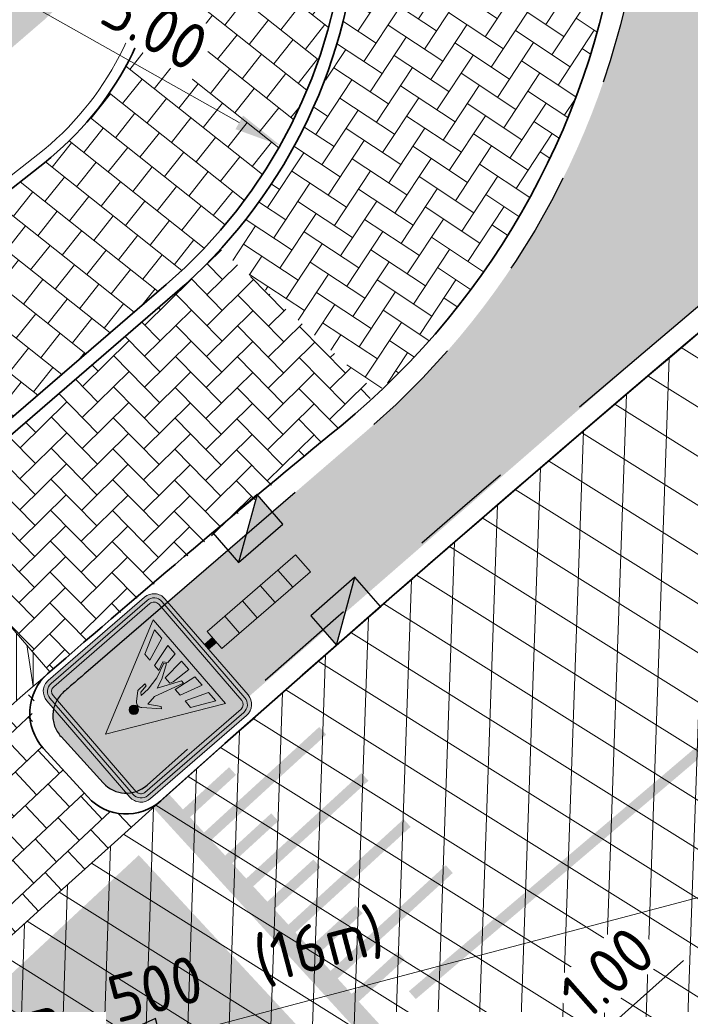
# Model space of a CAD drawing. Header units: metres. Extents: x 195696 to 514079, y 327475 to 328989.
# Tile 19 of 256: x 195875 to 195882, y 327591 to 327600. Entities that reach past the tile are written whole.
import ezdxf
from ezdxf.enums import TextEntityAlignment as Align

# ---------------------------------------------------------------- set-up
doc = ezdxf.new("R2010")
doc.units = ezdxf.units.M
for name, pattern in [('11strp', [2, 1, -1]), ('CENTER2', [1.125, 0.75, -0.125, 0.125, -0.125]), ('VH-RIJWIELPADBAND', [20, 8, -2, 2, -2, 0, -2, 2, -2]), ('VH-TROTTOIRBAND_180-200', [20, 10, -2, 2, -2, 2, -2])]:
    doc.linetypes.add(name, pattern=pattern)
for name, color, linetype, lineweight in [('B-WE-RI-GWA-G', 30, 'Continuous', 18), ('B-WE-RI-GWA_MATERIAAL-DIAMETER-BOB-STROOMRICHTING-S', 252, 'Continuous', 25), ('mk-nw-11streep 0.10', 7, '11strp', 35), ('N-WE-GR-GRAS-A-250', 62, 'Continuous', 18), ('N-WE-KG-WERKGRENS-200-G', 14, 'CENTER2', 35), ('N-WE-RI-HWA_KOLK_TROTTOIRKOLK-S-250', 150, 'Continuous', 25), ('N-WE-VH-GESLOTENVERHARDING-A-200', 252, 'Continuous', 18), ('N-WE-VH-HERSTRATEN-A-250', 252, 'Continuous', 18), ('N-WE-VH-KANTOPSLUITING_OPSLUITBAND_100X200-G', 5, 'Continuous', 13), ('N-WE-VH-KANTOPSLUITING_RIJWIELPADBAND_40 120_250-G', 1, 'VH-RIJWIELPADBAND', 35), ('N-WE-VH-KANTOPSLUITING_TROTTOIRBAND_180 200_250-G', 6, 'VH-TROTTOIRBAND_180-200', 25), ('N-WE-VH-KANTOPSLUITING_VOORKANTBAND-G', 2, 'Continuous', 35), ('N-WE-VH-KANTVERHARDING-G', 5, 'Continuous', 35), ('N-WE-VH-OPENVERHARDING_BETONSTRAATSTEEN_ROOD-A', 13, 'Continuous', 18), ('N-WE-VH-TEGEL-A', 252, 'Continuous', 18), ('N-WE-VW-MARKERING_LANGS_STREEP_DOORGETROKKEN_010-G', 7, 'Continuous', 13), ('N-WE-VW-MARKERING_LANGS_STREEP_DOORGETROKKEN_020-G', 7, 'Continuous', 18), ('N-WE-VW-VERKEERSTEKEN_BORD_B-S-200', 7, 'Continuous', 25), ('N-WE-VW-VERKEERSTEKEN_BORD_L-S', 7, 'Continuous', 25), ('X-XX-AL-M', 6, 'Continuous', 18)]:
    doc.layers.add(name, color=color, linetype=linetype, lineweight=lineweight)
doc.layers.add('N-WE-VH-GESLOTENVERHARDING_ASFALT_ROOD-A', color=7, linetype='Continuous', lineweight=18, true_color=0xf2beba)
doc.styles.add('NLCS-ISO', font='NLCS-ISO.ttf')
doc.styles.add('NLCS-ISO-M250-T18', font='NLCS-ISO.ttf', dxfattribs={"height": 0.45})
doc.dimstyles.new('NLCS-M250-T18-PIJL_L2_H2', dxfattribs={"dimscale": 0.25, "dimtxt": 2.5, "dimasz": 1.8, "dimexe": 2, "dimexo": 2, "dimgap": 0.7, "dimtad": 1, "dimzin": 0, "dimdsep": 46, "dimtxsty": 'NLCS-ISO-M250-T18', "dimcen": 0, "dimdle": 2, "dimclrd": 256, "dimclre": 256, "dimclrt": 7, "dimazin": 0, "dimtfac": 1, "dimtdec": 3, "dimtofl": 0, "dimtmove": 0, "dimatfit": 3, "dimfxl": 2, "dimfxlon": 1, "dimtfillclr": 256, "dimtolj": 1, "dimtzin": 0, "dimlwd": -1, "dimlwe": -1, "dimarcsym": 0})

# ---------------------------------------------------------------- blocks, each defined once
blk = doc.blocks.new('*D164')
at = {"layer": 'defpoints', "color": 0, "transparency": 16777216}
for p in [(195880.0114063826, 327589.8811768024), (195880.0256659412, 327589.8650724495), (195879.2627831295, 327589.2183102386)]:
    blk.add_point(p, dxfattribs=at)
at = {"layer": 'X-XX-AL-M', "transparency": 16777216}
for p, q in [((195880.3625752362, 327590.1633879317), (195881.6353436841, 327591.2903575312)), ((195880.0256659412, 327589.8650724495), (195880.3571275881, 327589.4907287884)), ((195879.277042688, 327589.2022058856), (195879.608504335, 327588.8278622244)), ((195878.940133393, 327588.9038904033), (195878.603224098, 327588.6055749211))]:
    blk.add_line(p, q, dxfattribs=at)
for points in [[(195880.3128559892, 327590.2195394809), (195880.4122944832, 327590.1072363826), (195880.0256659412, 327589.8650724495)], [(195878.890414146, 327588.9600419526), (195878.9898526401, 327588.8477388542), (195879.277042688, 327589.2022058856)]]:
    blk.add_solid(points, dxfattribs=at)
at = {"layer": 'X-XX-AL-M', "color": 7, "transparency": 16777216, "insert": (195880.9022447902, 327591.1755054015), "char_height": 0.45, "attachment_point": 5, "rotation": 41.523202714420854, "style": 'NLCS-ISO-M250-T18', "bg_fill": 3, "box_fill_scale": 1.1, "bg_fill_color": 256, "bg_fill_true_color": 13158600, "bg_fill_transparency": 0}
blk.add_mtext('\\A1;1.00', dxfattribs=at)
blk = doc.blocks.new('*U175')
at = {"ltscale": 0.1}
blk.add_hatch(color=256, dxfattribs=at).paths.add_polyline_path([(-2.500000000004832, 0), (2.500000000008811, -0.8333333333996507), (2.500000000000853, 0.8333333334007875)])
at = {"ltscale": 0.1, "flags": 128}
blk.add_lwpolyline([(-2.500000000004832, 0), (2.500000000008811, -0.8333333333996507), (2.500000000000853, 0.8333333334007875)], close=True, dxfattribs=at)
at = {"ltscale": 0.1, "style": 'NLCS-ISO'}
for tag, p in [('MAT', (-1, 0.5000000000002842)), ('BOBL', (-30.6068646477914, -3.239999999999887))]:
    blk.add_attdef(tag, text='', height=1.8, dxfattribs=at).set_placement(p, align=Align.BOTTOM_RIGHT)
for tag, p in [('DIA', (1, 0.5000000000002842)), ('BOBR', (35.38012242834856, -3.24))]:
    blk.add_attdef(tag, text='', height=1.8, dxfattribs=at).set_placement(p, align=Align.BOTTOM_LEFT)
blk.add_attdef('JVA', text='', height=1.8, dxfattribs=at).set_placement((0, -0.9999999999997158), align=Align.TOP_CENTER)
blk = doc.blocks.new('N-SVW-VERKEERSTEKEN_BORD_L02-SO')
at = {"true_color": 0x007dc8}
h = blk.add_hatch(color=152, dxfattribs=at)
h.dxf.hatch_style = 1
h.paths.add_polyline_path([(3.050000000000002, 3.750000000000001), (-3.050000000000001, 3.75, 0.4142135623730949), (-3.750000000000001, 3.05), (-3.75, -4.440892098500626e-16), (-3.55, -4.440892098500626e-16), (-3.550000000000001, 3.05, -0.4142135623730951), (-3.050000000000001, 3.55), (3.05, 3.550000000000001, -0.414213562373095), (3.55, 3.050000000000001), (3.550000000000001, -4.440892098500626e-16), (3.749999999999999, 4.440892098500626e-16), (3.750000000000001, 3.050000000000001, 0.4142135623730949)])
at = {"true_color": 0xffffff}
h = blk.add_hatch(color=7, dxfattribs=at)
h.dxf.hatch_style = 1
h.paths.add_polyline_path([(3.05, 3.550000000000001), (-3.050000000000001, 3.55, 0.4142135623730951), (-3.550000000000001, 3.05), (-3.550000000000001, 0), (-3.35, 0), (-3.350000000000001, 3.05, -0.4142135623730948), (-3.050000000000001, 3.35), (3.05, 3.350000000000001, -0.4142135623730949), (3.35, 3.050000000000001), (3.350000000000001, 0), (3.55, 4.440892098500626e-16), (3.55, 3.050000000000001, 0.414213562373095)])
at = {"true_color": 0x007dc8}
h = blk.add_hatch(color=152, dxfattribs=at)
h.dxf.hatch_style = 1
h.paths.add_polyline_path([(-4.440892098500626e-16, 2.659719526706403), (-4.440892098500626e-16, 3.35), (-3.050000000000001, 3.35, 0.4142135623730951), (-3.350000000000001, 3.05), (-3.35, -3.05, 0.4142135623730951), (-3.05, -3.35), (-4.440892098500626e-16, -3.35), (-4.440892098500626e-16, -2.659719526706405), (-2.659719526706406, -2.659719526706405)])
h = blk.add_hatch(color=152, dxfattribs=at)
h.dxf.hatch_style = 1
h.paths.add_polyline_path([(3.349999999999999, 3.050000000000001, 0.4142135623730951), (3.049999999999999, 3.350000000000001), (-4.440892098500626e-16, 3.350000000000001), (-4.440892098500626e-16, 2.659719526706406), (2.659719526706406, -2.659719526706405), (-4.440892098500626e-16, -2.659719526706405), (-4.440892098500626e-16, -3.35), (3.050000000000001, -3.349999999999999, 0.4142135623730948), (3.350000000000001, -3.049999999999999)])
at = {"true_color": 0xffffff}
h = blk.add_hatch(color=7, dxfattribs=at)
h.dxf.hatch_style = 1
h.paths.add_polyline_path([(-9.992007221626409e-17, 2.659719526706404), (-2.659719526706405, -2.659719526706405), (2.659719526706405, -2.659719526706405)])
h.paths.add_polyline_path([(-0.7485223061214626, -0.2341667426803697), (-0.8333888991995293, -0.166290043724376), (-0.1782143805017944, 0.505860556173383, -0.4166086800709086), (0.2121802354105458, 0.5092585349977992), (0.5652108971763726, 0.1154659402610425), (0.5923671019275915, -0.3394212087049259), (0.4803443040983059, -0.3394212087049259), (0.409069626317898, 0.06115353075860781), (0.2902508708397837, 0.1562140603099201), (0.2902508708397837, -0.3054690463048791), (0.4328278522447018, -0.9674118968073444), (0.7485359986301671, -1.680296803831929), (0.6432815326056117, -1.77535733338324), (0.2257445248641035, -1.120182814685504), (0.05601133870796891, -0.6652956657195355), (-0.4497902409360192, -1.775357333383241), (-0.5923672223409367, -1.775357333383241), (-0.1612382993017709, -0.3020710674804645), (-0.2393227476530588, 0.1697921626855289)], flags=16)
h.paths.add_polyline_path([(-0.5652110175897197, -1.276351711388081), (-0.7230512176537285, -2.389719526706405), (-1.2594207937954, -2.389719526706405), (-0.9352315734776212, -1.276351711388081)], flags=16)
h.paths.add_polyline_path([(-1.295058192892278, -1.276351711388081), (-1.714294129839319, -2.389719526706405), (-2.25064989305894, -2.389719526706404), (-1.699030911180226, -1.276351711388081)], flags=16)
h.paths.add_polyline_path([(-0.1578403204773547, -1.276351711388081), (0.1816260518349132, -1.276351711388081), (0.2681778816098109, -2.389719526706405), (-0.2681778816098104, -2.389719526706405), (-0.222346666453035, -1.432492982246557)], flags=16)
h.paths.add_polyline_path([(-0.2274298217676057, 0.8606040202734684, -1), (0.2172633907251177, 0.8606040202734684, -1)], flags=16)
h.paths.add_polyline_path([(0.6399111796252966, -1.276351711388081), (0.948823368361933, -1.276351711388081), (1.259420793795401, -2.389719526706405), (0.7230650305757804, -2.389719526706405), (0.6432815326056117, -1.856825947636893), (0.8198106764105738, -1.690490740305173)], flags=16)
h.paths.add_polyline_path([(1.288289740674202, -1.276351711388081), (1.675272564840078, -1.276351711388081), (2.250663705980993, -2.389719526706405), (1.717705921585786, -2.389719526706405)], flags=16)
at = {"true_color": 0x191919}
h = blk.add_hatch(color=250, dxfattribs=at)
h.dxf.hatch_style = 1
h.paths.add_polyline_path([(-0.2274298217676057, 0.8606040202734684, 1), (0.2172633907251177, 0.8606040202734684, 1)])
h = blk.add_hatch(color=250, dxfattribs=at)
h.dxf.hatch_style = 1
h.paths.add_polyline_path([(0.2902508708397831, 0.1562140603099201), (0.4090696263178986, 0.06115353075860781), (0.4803443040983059, -0.3394212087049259), (0.5923671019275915, -0.3394212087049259), (0.5652108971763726, 0.1154659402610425), (0.2121802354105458, 0.5092585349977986, 0.4166086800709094), (-0.1782143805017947, 0.505860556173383), (-0.8333888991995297, -0.1662900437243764), (-0.7485223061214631, -0.2341667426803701), (-0.2393227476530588, 0.1697921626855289), (-0.1612382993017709, -0.3020710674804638), (-0.5923672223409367, -1.775357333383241), (-0.4497902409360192, -1.775357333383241), (0.05601133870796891, -0.6652956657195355), (0.2257445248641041, -1.120182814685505), (0.6432815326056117, -1.775357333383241), (0.7485359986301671, -1.680296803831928), (0.4328278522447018, -0.9674118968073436), (0.2902508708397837, -0.3054690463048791)])
at = {"true_color": 0x007dc8}
h = blk.add_hatch(color=152, dxfattribs=at)
h.dxf.hatch_style = 1
h.paths.add_polyline_path([(-3.55, -4.440892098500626e-16), (-3.75, 0), (-3.75, -3.050000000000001, 0.414213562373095), (-3.05, -3.75), (3.050000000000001, -3.750000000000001, 0.4142135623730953), (3.750000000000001, -3.050000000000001), (3.75, 0), (3.550000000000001, 4.440892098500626e-16), (3.550000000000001, -3.05, -0.4142135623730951), (3.050000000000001, -3.55), (-3.05, -3.55, -0.4142135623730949), (-3.55, -3.050000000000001)])
at = {"true_color": 0xffffff}
h = blk.add_hatch(color=7, dxfattribs=at)
h.dxf.hatch_style = 1
h.paths.add_polyline_path([(-3.35, 0), (-3.550000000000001, -4.440892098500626e-16), (-3.55, -3.050000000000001, 0.4142135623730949), (-3.05, -3.55), (3.050000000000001, -3.55, 0.4142135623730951), (3.550000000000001, -3.05), (3.550000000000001, 0), (3.350000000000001, -4.440892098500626e-16), (3.350000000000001, -3.049999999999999, -0.4142135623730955), (3.050000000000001, -3.35), (-3.05, -3.35, -0.4142135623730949), (-3.35, -3.05)])
at = {"true_color": 0x191919}
h = blk.add_hatch(color=250, dxfattribs=at)
h.dxf.hatch_style = 1
h.paths.add_polyline_path([(-1.295058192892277, -1.276351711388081), (-1.699030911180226, -1.276351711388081), (-2.25064989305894, -2.389719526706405), (-1.714294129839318, -2.389719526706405)])
h = blk.add_hatch(color=250, dxfattribs=at)
h.dxf.hatch_style = 1
h.paths.add_polyline_path([(-0.5652110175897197, -1.276351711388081), (-0.9352315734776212, -1.276351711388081), (-1.2594207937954, -2.389719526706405), (-0.7230512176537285, -2.389719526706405)])
h = blk.add_hatch(color=250, dxfattribs=at)
h.dxf.hatch_style = 1
h.paths.add_polyline_path([(0.1816260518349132, -1.276351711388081), (-0.1578403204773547, -1.276351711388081), (-0.222346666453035, -1.432492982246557), (-0.2681778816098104, -2.389719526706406), (0.2681778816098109, -2.389719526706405)])
h = blk.add_hatch(color=250, dxfattribs=at)
h.dxf.hatch_style = 1
h.paths.add_polyline_path([(0.9488233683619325, -1.276351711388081), (0.6399111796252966, -1.276351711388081), (0.8198106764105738, -1.690490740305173), (0.6432815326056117, -1.856825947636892), (0.7230650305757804, -2.389719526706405), (1.259420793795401, -2.389719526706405)])
h = blk.add_hatch(color=250, dxfattribs=at)
h.dxf.hatch_style = 1
h.paths.add_polyline_path([(1.675272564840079, -1.276351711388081), (1.288289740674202, -1.276351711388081), (1.717705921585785, -2.389719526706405), (2.250663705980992, -2.389719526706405)])
at = {"color": 145, "lineweight": 0, "true_color": 0x377daf}
blk.add_lwpolyline([(-3.05, -3.75), (3.050000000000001, -3.75, 0.4142135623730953), (3.750000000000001, -3.05), (3.75, 3.050000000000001, 0.4142135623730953), (3.05, 3.750000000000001), (-3.050000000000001, 3.75, 0.4142135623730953), (-3.750000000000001, 3.05), (-3.75, -3.050000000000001, 0.4142135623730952)], format="xyb", close=True, dxfattribs=at)
at = {"color": 7, "lineweight": 0, "true_color": 0xffffff}
for points in [[(-3.05, -3.55), (3.050000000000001, -3.55, 0.414213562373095), (3.550000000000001, -3.05), (3.55, 3.050000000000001, 0.414213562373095), (3.05, 3.550000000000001), (-3.050000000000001, 3.55, 0.414213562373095), (-3.550000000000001, 3.05), (-3.55, -3.050000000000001, 0.414213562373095)], [(-3.05, -3.35), (3.050000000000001, -3.35, 0.4142135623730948), (3.350000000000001, -3.05), (3.35, 3.050000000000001, 0.4142135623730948), (3.05, 3.350000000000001), (-3.050000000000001, 3.35, 0.4142135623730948), (-3.350000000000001, 3.05), (-3.35, -3.050000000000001, 0.4142135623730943)]]:
    blk.add_lwpolyline(points, format="xyb", close=True, dxfattribs=at)
blk.add_lwpolyline([(2.659719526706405, -2.659719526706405), (-9.992007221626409e-17, 2.659719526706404), (-2.659719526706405, -2.659719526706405)], close=True, dxfattribs=at)
at = {"color": 250, "lineweight": 0, "true_color": 0x191919}
blk.add_lwpolyline([(0.6432815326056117, -1.775357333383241), (0.2257445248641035, -1.120182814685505), (0.05601133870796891, -0.6652956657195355), (-0.4497902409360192, -1.775357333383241), (-0.5923672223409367, -1.775357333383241), (-0.1612382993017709, -0.3020710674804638), (-0.2393227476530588, 0.1697921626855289), (-0.7485223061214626, -0.2341667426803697), (-0.8333888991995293, -0.166290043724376), (-0.1782143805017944, 0.505860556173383, -0.4166086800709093), (0.2121802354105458, 0.5092585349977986), (0.5652108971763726, 0.1154659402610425), (0.5923671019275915, -0.3394212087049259), (0.4803443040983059, -0.3394212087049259), (0.409069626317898, 0.06115353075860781), (0.2902508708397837, 0.1562140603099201), (0.2902508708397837, -0.3054690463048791), (0.4328278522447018, -0.9674118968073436), (0.7485359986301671, -1.680296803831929)], format="xyb", close=True, dxfattribs=at)
for points in [[(-1.714294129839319, -2.389719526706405), (-1.295058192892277, -1.276351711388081), (-1.699030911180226, -1.276351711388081), (-2.25064989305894, -2.389719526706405)], [(-0.7230512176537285, -2.389719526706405), (-0.5652110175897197, -1.276351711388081), (-0.9352315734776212, -1.276351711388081), (-1.2594207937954, -2.389719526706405)], [(0.2681778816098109, -2.389719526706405), (0.1816260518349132, -1.276351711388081), (-0.1578403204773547, -1.276351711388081), (-0.222346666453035, -1.432492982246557), (-0.2681778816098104, -2.389719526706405)], [(1.259420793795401, -2.389719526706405), (0.948823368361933, -1.276351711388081), (0.6399111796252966, -1.276351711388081), (0.8198106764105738, -1.690490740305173), (0.6432815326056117, -1.856825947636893), (0.7230650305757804, -2.389719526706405)], [(2.250663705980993, -2.389719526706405), (1.675272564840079, -1.276351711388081), (1.288289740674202, -1.276351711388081), (1.717705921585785, -2.389719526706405)]]:
    blk.add_lwpolyline(points, close=True, dxfattribs=at)
blk.add_circle((-0.005083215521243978, 0.8606040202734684), 0.2223466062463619, dxfattribs=at)
blk = doc.blocks.new('*D382')
at = {"layer": 'defpoints', "color": 0, "transparency": 16777216}
for p in [(195873.4033797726, 327601.5664372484), (195877.7604314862, 327599.1136632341)]:
    blk.add_point(p, dxfattribs=at)
at = {"layer": 'X-XX-AL-M', "transparency": 16777216}
blk.add_line((195875.2006636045, 327600.5546679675), (195877.368296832, 327599.3344128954), dxfattribs=at)
blk.add_solid([(195877.4050884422, 327599.3997686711), (195877.3315052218, 327599.2690571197), (195877.7604314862, 327599.1136632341)], dxfattribs=at)
at = {"layer": 'X-XX-AL-M', "color": 7, "transparency": 16777216, "insert": (195876.2748314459, 327600.4089981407), "char_height": 0.45, "attachment_point": 5, "rotation": 330.622946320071, "style": 'NLCS-ISO-M250-T18', "bg_fill": 3, "box_fill_scale": 1.1, "bg_fill_color": 256, "bg_fill_true_color": 13158600, "bg_fill_transparency": 0}
blk.add_mtext('\\A1;R=5.00', dxfattribs=at)
blk = doc.blocks.new('N-SVW-VERKEERSTEKEN_BORD_BB21-SO')
at = {"true_color": 0xffffff}
h = blk.add_hatch(color=7, dxfattribs=at)
h.dxf.hatch_style = 1
h.paths.add_polyline_path([(0.5450581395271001, 2.420974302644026), (0.5450581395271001, 3.371555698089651), (0.5450581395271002, 3.54597430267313), (-0.545058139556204, 3.54597430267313), (-0.545058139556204, 3.371555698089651), (-0.545058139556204, 2.420974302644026)])
at = {"true_color": 0x007dc8}
h = blk.add_hatch(color=152, dxfattribs=at)
h.dxf.hatch_style = 1
h.paths.add_polyline_path([(0.5450581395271, 2.420974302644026), (-0.5450581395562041, 2.420974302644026), (-0.5450581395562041, 1.295974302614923), (0.5450581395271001, 1.295974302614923)])
at = {"true_color": 0xffffff}
h = blk.add_hatch(color=7, dxfattribs=at)
h.dxf.hatch_style = 1
h.paths.add_polyline_path([(-0.545058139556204, 1.295974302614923), (-0.545058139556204, 0.1709743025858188), (0.5450581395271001, 0.1709743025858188), (0.5450581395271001, 1.295974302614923)])
at = {"true_color": 0x007dc8}
h = blk.add_hatch(color=152, dxfattribs=at)
h.dxf.hatch_style = 1
h.paths.add_polyline_path([(-0.545058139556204, 0.1709743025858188), (-0.5450581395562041, -0.9540256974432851), (0.5450581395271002, -0.954025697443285), (0.5450581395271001, 0.1709743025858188)])
at = {"true_color": 0xffffff}
h = blk.add_hatch(color=7, dxfattribs=at)
h.dxf.hatch_style = 1
h.paths.add_polyline_path([(0.5450581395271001, -2.07902569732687), (0.5450581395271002, -0.9540256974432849), (-0.545058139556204, -0.9540256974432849), (-0.5450581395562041, -2.07902569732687)])
h = blk.add_hatch(color=7, dxfattribs=at)
h.dxf.hatch_style = 1
h.paths.add_polyline_path([(0.1526162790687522, -2.07902569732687), (-0.1526162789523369, -2.07902569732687), (-0.1526162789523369, -2.585060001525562), (0.1526162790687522, -2.585060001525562)])
at = {"lineweight": 0}
for p, q in [((-0.545058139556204, 3.54597430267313), (-0.545058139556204, 3.371555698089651)), ((-0.545058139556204, 3.371555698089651), (-0.545058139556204, -2.07902569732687)), ((0.5450581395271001, 3.54597430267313), (0.5450581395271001, 3.371555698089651)), ((-0.1526162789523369, -2.07902569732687), (-0.1526162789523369, -2.585060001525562)), ((0.1526162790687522, -2.07902569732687), (0.1526162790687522, -2.585060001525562))]:
    blk.add_line(p, q, dxfattribs=at)
for points in [[(0.5450581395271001, 3.54597430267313), (-0.545058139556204, 3.54597430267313)], [(0.5450581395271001, -2.07902569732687), (0.5450581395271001, 3.371555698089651)], [(0.5450581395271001, 2.420974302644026), (-0.545058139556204, 2.420974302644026)], [(0.5450581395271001, 1.295974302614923), (-0.545058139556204, 1.295974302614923)], [(0.5450581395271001, 0.1709743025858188), (-0.545058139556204, 0.1709743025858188)], [(0.5450581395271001, -0.954025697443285), (-0.545058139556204, -0.954025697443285)], [(0.5450581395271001, -2.07902569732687), (-0.545058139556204, -2.07902569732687)]]:
    blk.add_lwpolyline(points, dxfattribs=at)
blk = doc.blocks.new('SRI-KOLK_TROTTOIR-SO')
blk.add_hatch(color=256).paths.add_polyline_path([(1.125000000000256, 1.499999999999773), (-1.124999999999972, 1.499999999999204), (-1.124999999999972, 5.684341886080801e-13)])
blk.add_line((-1.124999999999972, 0), (1.124999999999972, 1.499999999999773))
at = {"flags": 128}
blk.add_lwpolyline([(-1.124999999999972, 0), (1.124999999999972, 0), (1.124999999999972, 1.499999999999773), (-1.124999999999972, 1.499999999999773)], close=True, dxfattribs=at)

msp = doc.modelspace()

# ---------------------------------------------------------------- hatches: boundary and pattern name
at = {"layer": 'N-WE-GR-GRAS-A-250', "lineweight": 0}
h = msp.add_hatch(dxfattribs=at)
h.set_pattern_fill('AGR-GRAS_02-SO', color=256, scale=0.05, pattern_type=2)
h.set_pattern_definition([(0, (0, 0), (0.5, 0.5), [0.125, -0.375]), (0, (0.275, 0.3), (0.5, 0.5), [0.125, -0.375]), (90, (0.05, 0.175), (-0.5, 0.5), [0.125, -0.375]), (90, (0.25, 0.35), (-0.5, 0.5), [0.125, -0.375]), (45, (0.1, 0.35), (0, 0.5000000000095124), [0.125, -0.582106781]), (135, (0.275, 0), (-0.5000000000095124, 0), [0.125, -0.582106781]), (26.56505119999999, (0.125, 0.15), (0.5000000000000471, 2.000322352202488e-10), [0.125, -0.9930339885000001]), (26.56505119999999, (0.35, 0.4), (0.5000000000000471, 2.000322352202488e-10), [0.125, -0.9930339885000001]), (63.43494882, (0.35, 0), (2.54993137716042e-11, 0.500000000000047), [0.125, -0.9930339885]), (63.43494882, (0.125, 0.225), (2.54993137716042e-11, 0.500000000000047), [0.125, -0.9930339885]), (63.43494882, (0.3, 0.1), (2.54993137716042e-11, 0.500000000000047), [0.125, -0.9930339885]), (116.5650512, (0, 0.275), (-2.000324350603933e-10, 0.500000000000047), [0.125, -0.9930339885]), (153.43494882, (0.1, 0.07500000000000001), (-0.500000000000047, 2.549949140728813e-11), [0.125, -0.9930339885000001])])
edge = h.paths.add_edge_path()
edge.add_arc((196044.1395391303, 327405.3304861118), 251.6318462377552, 128.8515377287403, 130.2259706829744, ccw=False)
edge.add_line((195886.2897308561, 327601.2948299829), (195886.1016999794, 327601.5287968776))
edge.add_arc((195881.2058323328, 327604.6391225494), 5.800314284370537, 327.57236366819, 382.8321539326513)
edge.add_arc((195886.2751737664, 327606.7734221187), 0.3000000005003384, 22.83280773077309, 128.8377380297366)
edge.add_line((195886.0870386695, 327607.0070996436), (195883.1470537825, 327604.6401011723))
edge.add_arc((195886.0239156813, 327600.7649584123), 4.826289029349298, 126.5897725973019, 173.2796840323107)
edge.add_arc((195873.5826772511, 327602.2221665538), 7.699999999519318, 310.7214808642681, 353.34452261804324, ccw=False)
edge.add_line((195878.6060232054, 327596.386415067), (195875.8948675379, 327594.0526842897))
edge.add_arc((195945.8955194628, 327512.7311085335), 107.2999997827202, 130.7214808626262, 130.8722744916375)
edge.add_arc((195875.8773969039, 327593.64132091), 0.3000000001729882, 130.8722745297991, 222.3388293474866)
edge.add_line((195875.6556444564, 327593.4392668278), (195876.0604008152, 327592.9950505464))
edge.add_arc((195876.2821532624, 327593.1971046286), 0.2999999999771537, 222.3388293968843, 311.7721345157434)
edge.add_line((195876.4820042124, 327592.9733646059), (195881.6347290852, 327597.4522514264))
at = {"layer": 'N-WE-VH-GESLOTENVERHARDING-A-200', "lineweight": 0}
h = msp.add_hatch(dxfattribs=at)
h.set_pattern_fill('AVH-GESLOTEN-SOD', color=256, scale=0.2, angle=28, pattern_type=2)
h.set_pattern_definition([(87.99999999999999, (0, 0), (-0.3997563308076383, 0.01395979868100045), []), (148, (0, 0), (-0.2119677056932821, -0.3392192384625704), [])])
edge = h.paths.add_edge_path(flags=16)
edge.add_arc((195880.1655836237, 327588.9528181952), 0.5000000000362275, -53.80848710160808, 41.52320272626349, ccw=False)
edge.add_arc((196043.6446531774, 327405.9312850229), 244.9046723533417, 131.7833411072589, 133.7970645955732)
edge.add_arc((195873.4197754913, 327583.3913420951), 0.9999999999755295, 278.98220693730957, 316.4552622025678, ccw=False)
edge.add_line((195873.5759032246, 327582.4036052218), (195872.9619810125, 327582.3126313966))
edge.add_arc((195872.8153970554, 327583.3018296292), 0.999999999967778, 167.3459649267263, 278.4290134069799, ccw=False)
edge.add_line((195871.8396864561, 327583.5208931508), (195871.9958403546, 327584.2164038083))
edge.add_arc((195872.971550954, 327583.9973402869), 1.000000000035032, 133.7875914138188, 167.3459649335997, ccw=False)
edge.add_arc((196043.1978633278, 327406.4100110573), 246.9964571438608, 133.6290453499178, 133.7875914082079, ccw=False)
edge.add_arc((196043.1462730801, 327406.3608464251), 246.9964572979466, 131.7503220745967, 133.612513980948, ccw=False)
edge.add_arc((195879.0077676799, 327590.2604236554), 0.4999999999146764, 41.52320272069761, 131.7503219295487, ccw=False)
edge.add_line((195879.3821113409, 327590.5918853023), (195880.5399272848, 327589.2842798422))
edge = h.paths.add_edge_path(flags=16)
edge.add_arc((196043.190133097, 327406.4241565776), 244.2339199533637, 122.8853466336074, 123.7748736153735)
edge.add_line((195907.4128906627, 327609.4383139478), (195905.8840875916, 327611.724180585))
edge.add_arc((196043.1939871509, 327406.4174368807), 246.9916345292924, 122.886788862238, 123.77475018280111, ccw=False)
edge.add_arc((195909.6252433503, 327612.9877032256), 1.000000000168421, 103.36408669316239, 122.88678885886, ccw=False)
edge.add_line((195909.3941052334, 327613.9606241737), (195910.5171844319, 327614.2274355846))
edge.add_arc((195910.7483225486, 327613.2545146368), 0.9999999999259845, -38.499182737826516, 103.36408669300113, ccw=False)
edge.add_line((195911.5309395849, 327612.6320111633), (195910.8206145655, 327611.7389840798))
edge.add_arc((195910.037997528, 327612.3614875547), 1.000000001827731, 302.885346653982, 321.50081724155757, ccw=False)
edge = h.paths.add_edge_path()
edge.add_line((195913.8862149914, 327610.1762080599), (195909.2428622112, 327617.4930699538))
edge.add_arc((196043.1978635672, 327406.410011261), 250.0000001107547, 122.3995392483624, 135.5156437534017)
edge.add_arc((195793.493235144, 327651.6600849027), 100.0000000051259, 304.0598747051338, 315.5156437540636, ccw=False)
edge.add_line((195849.4991302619, 327568.8148091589), (195827.0150000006, 327553.5950000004))
edge.add_line((195827.0150000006, 327553.5950000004), (195824.245599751, 327551.7426639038))
edge.add_arc((195796.2426523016, 327593.1653016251), 49.99999981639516, 303.09553133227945, 304.0598746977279, ccw=False)
edge.add_line((195823.5444833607, 327551.2772364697), (195820.0502888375, 327548.9997880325))
edge.add_line((195820.0502888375, 327548.9997880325), (195823.8157983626, 327543.1697717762))
edge.add_line((195823.8157983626, 327543.1697717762), (195823.838999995, 327543.1829999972))
edge.add_line((195823.838999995, 327543.1829999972), (195826.4396693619, 327544.6925664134))
edge.add_arc((195801.339107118, 327587.9356212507), 50.00000016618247, 300.1331522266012, 304.0598747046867)
edge.add_line((195829.3420547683, 327546.512983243), (195860.9751881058, 327567.8979316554))
edge.add_arc((195804.9692930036, 327650.7432073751), 99.99999997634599, 304.059874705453, 314.2752211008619)
edge.add_arc((196043.1978603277, 327406.4100152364), 241.2499949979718, 124.56755402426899, 134.2752211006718, ccw=False)
edge.add_arc((196024.160358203, 327433.4729742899), 208.1635880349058, 122.8422075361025, 124.47901762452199, ccw=False)
edge.add_arc((195884.1512028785, 327650.3735842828), 50.00000000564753, 302.8422075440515, 306.4912659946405)
at = {"layer": 'N-WE-VH-GESLOTENVERHARDING_ASFALT_ROOD-A', "lineweight": 0}
h = msp.add_hatch(dxfattribs=at)
h.set_pattern_fill('ANSI31', color=256, scale=0.05, angle=45)
h.set_pattern_definition([(90, (156401.089197, 432280.567131), (-0.15875, 0), [])])
edge = h.paths.add_edge_path()
edge.add_line((195875.5489999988, 327594.061999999), (195874.2661186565, 327595.5450645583))
edge.add_line((195874.2661186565, 327595.5450645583), (195872.173, 327593.709))
edge.add_arc((195960.7100835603, 327494.6106372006), 132.8883014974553, 131.7784396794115, 133.9263894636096)
edge.add_line((195868.521, 327590.321), (195864.74, 327586.73))
edge.add_line((195864.74, 327586.73), (195858.271, 327580.696))
edge.add_arc((195692.3399105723, 327762.9511548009), 246.475288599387, 310.34768491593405, 312.3157593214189, ccw=False)
edge.add_line((195851.914, 327575.105), (195853.189, 327573.568))
edge.add_line((195853.189, 327573.568), (195853.754, 327574.049))
edge.add_arc((195712.3829749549, 327739.586519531), 217.6888538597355, 310.4977237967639, 312.4873520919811)
edge.add_line((195859.416, 327579.057), (195866.002, 327585.185))
edge.add_line((195866.002, 327585.185), (195869.64, 327588.621))
edge.add_arc((195964.4930950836, 327491.5383758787), 135.7282047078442, 130.9431852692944, 134.3344810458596, ccw=False)
at = {"layer": 'N-WE-VH-HERSTRATEN-A-250', "lineweight": 0}
h = msp.add_hatch(dxfattribs=at)
h.set_pattern_fill('AVH-HERSTRATEN-SOD', color=256, scale=0.25, angle=38.66310676, pattern_type=2)
h.set_pattern_definition([(98.66310675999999, (195818.357, 327548.303), (-0.2471477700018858, -0.03765607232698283), [])])
edge = h.paths.add_edge_path()
edge.add_line((195826.2783230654, 327554.6690768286), (195826.8290088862, 327553.8345020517))
edge.add_line((195826.8290088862, 327553.8345020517), (195832.346, 327557.594))
edge.add_arc((195653.6780453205, 327812.8300705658), 311.5568804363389, 304.9924277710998, 307.0187332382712)
edge.add_line((195841.259, 327564.071), (195847.221, 327568.683))
edge.add_arc((195712.065604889, 327739.8902717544), 218.1259056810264, 308.2884642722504, 310.314394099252)
edge.add_line((195853.189, 327573.568), (195853.754, 327574.049))
edge.add_arc((195712.3829749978, 327739.5865194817), 217.6888537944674, 310.4977237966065, 312.4873520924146)
edge.add_line((195859.416, 327579.057), (195866.002, 327585.185))
edge.add_line((195866.002, 327585.185), (195869.64, 327588.621))
edge.add_arc((195964.4930949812, 327491.5383759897), 135.7282045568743, 130.9431852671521, 134.3344810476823, ccw=False)
edge.add_line((195875.5489999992, 327594.0619999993), (195872.561337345, 327597.5161761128))
edge.add_line((195872.561337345, 327597.5161761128), (195871.805003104, 327596.8619907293))
edge.add_line((195871.805003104, 327596.8619907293), (195874.1418384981, 327594.1602663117))
edge.add_arc((195964.4930949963, 327491.5383759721), 136.7282045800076, 131.3616167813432, 134.3309267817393)
edge.add_line((195868.9472210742, 327589.3421995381), (195865.3180765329, 327585.9145632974))
edge.add_line((195865.3180765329, 327585.9145632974), (195858.7376828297, 327579.7917797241))
edge.add_arc((195712.3829750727, 327739.5865193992), 216.6888536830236, 310.49792906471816, 312.4863159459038, ccw=False)
edge.add_line((195853.1051724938, 327574.8099359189), (195852.5413920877, 327574.3299741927))
edge.add_arc((195712.065604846, 327739.8902718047), 217.1259057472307, 308.28976192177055, 310.3141772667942, ccw=False)
edge.add_line((195846.6052387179, 327569.4709481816), (195840.6520114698, 327564.8657344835))
edge.add_arc((195653.6780453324, 327812.8300705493), 310.5568804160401, 304.99356177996, 307.0175981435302, ccw=False)
edge.add_line((195831.7775672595, 327558.4167527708), (195826.2783230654, 327554.6690768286))
at = {"layer": 'N-WE-VH-OPENVERHARDING_BETONSTRAATSTEEN_ROOD-A', "lineweight": 0}
h = msp.add_hatch(dxfattribs=at)
h.set_pattern_fill('AVH-BSS_KEIFORMAAT_KEPER', color=256, scale=2, angle=56.54909348, pattern_type=2)
h.set_pattern_definition([(56.54909348, (195877.5929663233, 327595.7784223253), (-0.05945859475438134, 0.2909719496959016), [0.63, -0.21]), (326.54909348, (195877.2425357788, 327596.0099356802), (-0.0594585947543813, 0.2909719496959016), [0.6299999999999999, -0.21])])
edge = h.paths.add_edge_path()
edge.add_arc((195873.5826773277, 327602.2221672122), 7.499999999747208, 314.9904103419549, 353.3445175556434)
edge.add_arc((195885.9984399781, 327600.7734297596), 5.000000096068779, 171.637948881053, 173.3445225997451, ccw=False)
edge.add_line((195881.0515955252, 327601.5005686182), (195878.5489823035, 327601.6426718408))
edge.add_arc((195885.998439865, 327600.7734297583), 7.499999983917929, 173.3445224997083, 176.6560081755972)
edge.add_arc((195873.5200771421, 327601.5085551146), 5.000000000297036, 317.25139027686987, 356.58720677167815, ccw=False)
edge.add_line((195877.1917720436, 327598.1146404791), (195878.6907143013, 327596.741356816))
edge.add_arc((195873.7449374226, 327602.3795560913), 7.500000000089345, 311.2569430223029, 313.2634333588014)
h = msp.add_hatch(dxfattribs=at)
h.set_pattern_fill('AVH-BSS_KEIFORMAAT_KEPER', color=256, scale=2, angle=44.53846374, pattern_type=2)
h.set_pattern_definition([(44.53846374, (195869.2597808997, 327588.2389778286), (0.00239228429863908, 0.2969752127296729), [0.6299999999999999, -0.21]), (314.53846374, (195868.9651979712, 327588.5383453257), (0.002392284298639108, 0.2969752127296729), [0.6299999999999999, -0.21])])
edge = h.paths.add_edge_path()
edge.add_line((195874.2622193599, 327595.5497071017), (195875.5490000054, 327594.0620000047))
edge.add_line((195875.5490000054, 327594.0620000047), (195877.6283272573, 327595.8087165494))
edge.add_line((195877.6283272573, 327595.8087165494), (195878.6907143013, 327596.741356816))
edge.add_line((195878.6907143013, 327596.741356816), (195877.1917720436, 327598.114640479))
edge.add_arc((195873.5200747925, 327601.5085526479), 5.000000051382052, 310.72148088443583, 317.25142930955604, ccw=False)
edge.add_line((195876.7819877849, 327597.7191035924), (195874.4596258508, 327595.7200418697))
edge.add_arc((195945.8955196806, 327512.7311082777), 109.500000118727, 130.7214808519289, 130.8579107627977)
at = {"layer": 'N-WE-VH-TEGEL-A', "lineweight": 0}
h = msp.add_hatch(dxfattribs=at)
h.set_pattern_fill('AVH-TEGEL_300X300_HALFST', color=256, angle=51.56000000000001, pattern_type=2)
h.set_pattern_definition([(51.56000000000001, (195845.2019482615, 327570.5346867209), (0.06901948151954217, 0.3282320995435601), [0.2999999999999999, -0.2999999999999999]), (141.56, (195845.2019482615, 327570.5346867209), (-0.1865084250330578, -0.2349778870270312), [])])
edge = h.paths.add_edge_path()
edge.add_line((195875.4957832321, 327598.947385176), (195873.0120539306, 327596.9957171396))
edge.add_line((195873.0120539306, 327596.9957171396), (195874.183717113, 327595.6404672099))
edge.add_line((195874.183717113, 327595.6404672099), (195876.6652927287, 327597.7769882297))
edge.add_arc((195873.4033797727, 327601.5664372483), 4.999999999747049, 310.721480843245, 355.6549232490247)
edge.add_line((195878.3890089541, 327601.1876211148), (195876.7188763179, 327602.0070319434))
edge.add_arc((195873.6982020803, 327602.3789168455), 3.043480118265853, 352.32068291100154, 352.98145019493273, ccw=False)
edge.add_arc((195886.6250649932, 327600.6386334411), 9.999999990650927, 172.3362727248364, 177.0803732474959)
edge.add_arc((195873.6422237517, 327601.3062656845), 3.000000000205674, 308.1595297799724, 356.97563709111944, ccw=False)
h = msp.add_hatch(dxfattribs=at)
h.set_pattern_fill('AVH-TEGEL_300X300_HALFST', color=256, angle=-46.87549279, pattern_type=2)
h.set_pattern_definition([(313.12450721, (0, 0), (0.3145563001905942, -0.1164230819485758), [0.2999999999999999, -0.2999999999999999]), (43.12450720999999, (0, 0), (-0.205075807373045, 0.2189609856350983), [])])
h.paths.add_polyline_path([(195876.6153182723, 327592.8242761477, -0.4113823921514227), (195875.9125658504, 327592.8603478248), (195875.5078094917, 327593.3045641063, -0.4217305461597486), (195875.5502094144, 327594.0194060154, 0.007583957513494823), (195873.1170512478, 327591.848391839), (195872.9977625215, 327591.7436715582), (195871.8428608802, 327590.6608474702, -0.4081438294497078), (195872.5414575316, 327590.6211033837), (195872.9645999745, 327590.1567085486, -0.3500245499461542), (195873.0054558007, 327589.5344060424, -0.004884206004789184)])

# ---------------------------------------------------------------- linework, layer by layer
at = {"layer": 'B-WE-RI-GWA-G', "flags": 128}
msp.add_lwpolyline([(195952.32, 327623.29), (195903.07, 327602.72), (195891.76, 327599.11), (195884.21, 327592.54), (195868.78, 327588.46), (195855.35, 327577.38), (195833.21, 327559.02)], dxfattribs=at)
at = {"layer": 'mk-nw-11streep 0.10', "ltscale": 4, "const_width": 0.1, "flags": 128}
for points in [[(195879.0305377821, 327590.9583496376, -0.03439898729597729), (195905.8840663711, 327611.7242123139, -0.0293946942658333)], [(195880.8583124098, 327588.9036623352, -0.03439900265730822), (195907.4128770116, 327609.4383343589, -0.02938975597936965)]]:
    msp.add_lwpolyline(points, format="xyb", dxfattribs=at)
at = {"layer": 'mk-nw-11streep 0.10', "ltscale": 2, "const_width": 4, "flags": 128}
msp.add_lwpolyline([(195876.6422737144, 327589.1094323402), (195874.9392317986, 327590.9396367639)], dxfattribs=at)
at = {"layer": 'N-WE-KG-WERKGRENS-200-G', "ltscale": 20, "const_width": 0.5, "flags": 128}
msp.add_lwpolyline([(195828.5449324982, 327534.879240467, 0.003022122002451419), (195829.93590122, 327535.771814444, 0.01445730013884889), (195849.9203571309, 327549.7795194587), (195856.8154032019, 327554.916298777, 0.003168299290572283), (195864.1639217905, 327560.5850023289, 0.004116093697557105), (195873.665133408, 327568.1354444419), (195875.2468758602, 327569.7402853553, -0.04590442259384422), (195893.6684553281, 327584.1758765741, -0.003920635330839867), (195895.415665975, 327585.2829132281), (195899.6903654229, 327587.1140162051), (195908.6549476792, 327591.1456296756), (195913.7783480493, 327593.5262803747), (195911.7519175, 327599.815644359, 0.01672595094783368), (195914.3030782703, 327602.3834741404, -0.05873833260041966), (195918.1914157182, 327605.6903519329, -0.0149636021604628), (195933.7835255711, 327615.4114837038, -0.02290013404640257), (195960.6453597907, 327629.6436936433), (195962.2695904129, 327626.1022357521), (195964.6556142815, 327627.196545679), (195963.0164419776, 327630.7705827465), (195985.3556549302, 327641.6865604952), (195986.2883373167, 327639.6407298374), (195991.3787427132, 327641.9896044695), (195991.2167854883, 327642.3405929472), (196016.8331699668, 327654.1033951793), (196043.3648561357, 327666.2187952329), (196062.7450758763, 327674.9827924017, -0.2249660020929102), (196073.449816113, 327674.7914675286, -0.1421209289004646), (196089.6624870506, 327659.9048043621), (196098.6602686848, 327645.085066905), (196102.7039221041, 327638.3856411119), (196105.2942913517, 327634.0936276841), (196104.5483598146, 327630.4830016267), (196106.5069983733, 327630.0783598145), (196106.8157439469, 327631.572819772), (196109.5556329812, 327627.0332549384), (196106.9175713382, 327623.6433724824), (196107.2726273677, 327621.2378997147), (196108.1724373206, 327618.762568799), (196115.3588616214, 327620.4646843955), (196117.1091711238, 327616.5289866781), (196119.7797565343, 327617.7166670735), (196121.91969184, 327613.0267845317, -0.00392140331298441), (196122.0892688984, 327612.647286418), (196123.750845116, 327608.8491332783), (196134.2791748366, 327613.0028017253), (196129.7162030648, 327622.9043765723), (196131.4787331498, 327623.7577356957), (196131.9220392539, 327622.8057424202), (196136.5309742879, 327625.0444784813), (196135.9782779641, 327626.2430509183, 0.0008442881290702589), (196135.4677727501, 327627.3242460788, 0.00200703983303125), (196134.3940288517, 327629.5648853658, 0.01591494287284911), (196124.8497653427, 327647.7894020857), (196123.6001729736, 327650.0628411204), (196120.6893621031, 327655.3570407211, -0.0299467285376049), (196119.8876454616, 327657.1722740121, -0.03392687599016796), (196119.2473421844, 327659.3243675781, -0.079656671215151), (196118.7071710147, 327669.5938870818, -0.05596398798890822), (196120.895766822, 327679.4810814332, -0.02465094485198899), (196122.3280872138, 327683.3089118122, -0.06398449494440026), (196127.6991712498, 327692.3564989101, -0.0612915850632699), (196136.293138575, 327701.4290951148, -0.002153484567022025), (196137.0448438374, 327702.0496886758), (196134.1238128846, 327705.3584450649), (196130.8403230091, 327710.2730661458), (196128.7795578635, 327714.2167266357), (196130.2824716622, 327714.9511575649), (196136.9835533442, 327718.6725045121), (196150.0915809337, 327725.9518544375), (196156.6698113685, 327729.6049777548, 0.02051814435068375), (196159.759876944, 327731.9555349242, 0.01138610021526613), (196162.7602591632, 327734.61370686), (196165.2195120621, 327736.8760195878), (196167.7078296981, 327739.1642312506), (196170.8379913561, 327742.0864486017), (196172.2114536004, 327743.3378795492), (196172.7900103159, 327745.3866384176), (196177.2139084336, 327749.0588039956), (196171.1339694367, 327757.446802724), (196170.3308734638, 327756.8646883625), (196166.3917223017, 327754.1642742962, -0.0100198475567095), (196156.8914572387, 327748.0422097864, -0.01471472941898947), (196147.7306214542, 327742.3407961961, -0.01528916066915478), (196132.0511333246, 327733.9555756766), (196122.9626991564, 327729.5143181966), (196100.9848614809, 327719.042824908), (196087.5797895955, 327712.7232624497), (196081.7786652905, 327709.9886752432, -0.2480229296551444), (196065.9737873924, 327710.7727387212, -0.0712461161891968), (196063.1016454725, 327712.8429666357), (196060.8679620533, 327714.9103437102), (196050.3103998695, 327724.2971762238), (196044.9293871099, 327729.4094879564), (196037.4614946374, 327736.5039462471), (196032.9629942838, 327731.7832916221), (196022.0346868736, 327741.8797633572), (196018.5616055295, 327737.8270700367), (196029.6593570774, 327728.3165073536), (196024.2891402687, 327722.6810873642), (196034.8576936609, 327713.3451998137), (196036.6471843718, 327711.7636285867), (196037.5375465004, 327710.9511731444), (196040.1934819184, 327706.0842392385), (196041.8161890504, 327702.9959890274), (196042.3214468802, 327700.6229266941), (196041.2663362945, 327695.3568707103), (196023.709869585, 327687.1903512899), (196023.4951042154, 327687.5758275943), (195979.9437075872, 327667.9113284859), (195976.7737302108, 327674.8803333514), (195975.8441556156, 327679.2544665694), (195926.1986886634, 327656.7524510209), (195882.7902105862, 327637.089170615), (195881.879234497, 327639.009765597), (195874.9585656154, 327635.9455117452), (195875.384539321, 327634.9207798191, -0.04918109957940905), (195875.5385754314, 327634.4258961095, -0.2318256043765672), (195874.9557544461, 327632.1454860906, -0.07746400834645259), (195874.3361499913, 327631.6101987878), (195873.9705564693, 327631.4274020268), (195873.5946628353, 327631.2433504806), (195871.5802376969, 327630.3158382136), (195870.8957485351, 327630.0005341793), (195869.0103416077, 327629.1436501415), (195872.6494445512, 327620.8904526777), (195873.4676874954, 327621.2196042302, -0.07566582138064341), (195875.1650564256, 327621.7493192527), (195875.3232605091, 327621.7713942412), (195875.4866921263, 327621.7896601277, -0.08613164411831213), (195877.2482289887, 327621.6983242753, -0.01963332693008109), (195877.6368416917, 327621.5943180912, -0.1395863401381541), (195880.0341996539, 327620.0301874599, -0.05548109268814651), (195880.685988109, 327619.0919567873), (195880.8395418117, 327618.7565879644), (195880.9070976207, 327618.608889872), (195878.4306356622, 327617.5280064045), (195879.5647862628, 327616.8923987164), (195882.3475669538, 327610.7493257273), (195879.8452018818, 327608.734657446, 0.1964746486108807), (195876.1627006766, 327602.0723668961, -0.1879515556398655), (195875.3311774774, 327600.5077894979), (195872.4633350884, 327598.0391846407, 0.01059940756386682), (195868.9136781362, 327594.85022724), (195868.0938996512, 327594.081733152, -0.02178076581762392), (195864.8276881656, 327591.2767985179), (195861.4742628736, 327588.6417396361), (195859.1297837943, 327585.548004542, -0.03149793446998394), (195856.5342211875, 327582.6121502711, -0.008822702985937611), (195850.2659221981, 327577.0803502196, -0.01452253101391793), (195839.5124260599, 327568.4463028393), (195839.2340966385, 327568.2322805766, -0.02049592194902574), (195820.3248775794, 327554.9465112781), (195818.0145626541, 327553.4715049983), (195816.984273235, 327552.8391840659), (195828.5449324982, 327534.879240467)], format="xyb", close=True, dxfattribs=at)
at = {"layer": 'N-WE-VH-HERSTRATEN-A-250'}
msp.add_lwpolyline([(195832.1101224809, 327557.4331705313), (195832.346, 327557.594, 0.008841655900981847), (195841.259, 327564.071), (195847.221, 327568.683, 0.008840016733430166), (195853.189, 327573.568), (195853.754, 327574.049, 0.008681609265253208), (195859.416, 327579.057), (195866.002, 327585.185), (195869.64, 327588.621, -0.01479839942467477), (195875.5489999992, 327594.0619999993), (195872.561337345, 327597.5161761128), (195871.805003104, 327596.8619907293), (195874.1418384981, 327594.1602663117, 0.01295678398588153), (195868.9472210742, 327589.3421995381), (195865.3180765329, 327585.9145632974), (195858.7376828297, 327579.7917797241, -0.008676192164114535), (195853.1051724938, 327574.8099359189), (195852.5413920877, 327574.3299741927, -0.008833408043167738), (195846.6052387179, 327569.4709481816), (195840.6520114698, 327564.8657344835, -0.008831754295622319), (195831.7775672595, 327558.4167527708), (195826.2791874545, 327554.6677668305), (195826.8300000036, 327553.8330000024)], format="xyb", dxfattribs=at)
at = {"layer": 'N-WE-VH-KANTOPSLUITING_OPSLUITBAND_100X200-G'}
msp.add_lwpolyline([(195879.57294906, 327617.4151368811), (195879.9214618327, 327617.2198211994), (195881.266844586, 327614.2498478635), (195878.6309186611, 327613.0557868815), (195879.3323931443, 327611.5072606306), (195881.9683190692, 327612.7013216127), (195882.9136333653, 327610.6145115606), (195880.2910439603, 327608.5030499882, 0.2134982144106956), (195876.5383626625, 327601.1567222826, -0.216593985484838), (195875.4339978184, 327599.0260144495), (195872.9465799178, 327597.0714479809)], format="xyb", dxfattribs=at)
at = {"layer": 'N-WE-VH-KANTOPSLUITING_RIJWIELPADBAND_40 120_250-G', "flags": 128}
msp.add_lwpolyline([(195881.5562515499, 327618.3917141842), (195885.316035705, 327609.9775041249, 0.001400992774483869), (195884.1388045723, 327609.0589392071), (195881.3490797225, 327606.8129159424, 0.207168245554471), (195878.3890089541, 327601.1876211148, -0.1986104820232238), (195876.6652927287, 327597.7769882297), (195874.3813399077, 327595.8109886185, 0.000595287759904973), (195874.183717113, 327595.6404672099, 0.000595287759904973)], format="xyb", dxfattribs=at)
at = {"layer": 'N-WE-VH-KANTOPSLUITING_TROTTOIRBAND_180 200_250-G', "ltscale": 0.5, "flags": 128}
msp.add_lwpolyline([(195886.3532952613, 327601.965820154, 0.2228141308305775), (195886.5530444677, 327606.8865585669, 0.4946023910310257), (195886.0915096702, 327607.0065049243, 0.0002385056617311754), (195885.8935679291, 327606.8513352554), (195882.9882783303, 327604.5122701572, 0.1966761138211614), (195881.2307870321, 327601.3297446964, -0.1881523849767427), (195878.6060232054, 327596.386415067), (195875.8948675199, 327594.0526842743, 0.0006579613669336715), (195875.6810844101, 327593.8681719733, 0.4217305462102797), (195875.6556444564, 327593.4392668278), (195876.0604008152, 327592.9950505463, 0.4113204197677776), (195876.4820048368, 327592.9733651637, -0.01278484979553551), (195886.3289282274, 327601.3263319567, -0.01278484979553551)], format="xyb", dxfattribs=at)
at = {"layer": 'N-WE-VH-KANTOPSLUITING_VOORKANTBAND-G', "flags": 128}
for points in [[(195881.739, 327618.473), (195885.4633759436, 327609.9399105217, 0.001487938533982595), (195884.2134768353, 327608.9649998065), (195881.4244487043, 327606.719537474, 0.2073341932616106), (195878.5084006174, 327601.1736211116, -0.1987758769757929), (195876.7499651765, 327597.6915389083), (195874.4596258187, 327595.7200418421, 0.0005952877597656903), (195874.2622193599, 327595.5497071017, 0.0005952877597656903)], [(195879.6218376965, 327617.5023716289), (195879.999, 327617.291), (195881.3991975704, 327614.2000212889), (195878.7632716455, 327613.005960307), (195879.3822197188, 327611.6396136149), (195882.0181456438, 327612.833674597), (195883.0366912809, 327610.585204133), (195880.3537556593, 327608.4251574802, 0.2134982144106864), (195876.6382296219, 327601.1515656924, -0.2165939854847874), (195875.4957832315, 327598.9473851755), (195873.0120539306, 327596.9957171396)], [(195886.5307831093, 327601.8736352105, 0.222814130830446), (195886.7374202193, 327606.9640542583, 0.4946023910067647), (195885.968195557, 327607.163964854, 0.0002396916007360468), (195885.7691190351, 327607.0079048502), (195882.8628549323, 327604.6680551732, 0.1968105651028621), (195881.0318354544, 327601.3503530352, -0.1942637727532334), (195878.342400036, 327596.4202298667, 0.006786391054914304), (195875.5274547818, 327594.0433045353, 0.4213042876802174), (195875.4856019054, 327593.3289367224), (195875.9125658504, 327592.8603478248, 0.4113204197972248), (195876.6152392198, 327592.8242055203, -0.01278484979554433), (195886.4543642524, 327601.1705571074)]]:
    msp.add_lwpolyline(points, format="xyb", dxfattribs=at)
at = {"layer": 'N-WE-VH-KANTVERHARDING-G'}
for points in [[(195938.9778525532, 327633.6503891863, 0.09134975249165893), (195864.8374146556, 327581.5886352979)], [(195874.7798631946, 327579.1437361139, -0.04238303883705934), (195906.3180362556, 327605.0692054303)]]:
    msp.add_lwpolyline(points, format="xyb", dxfattribs=at)
at = {"layer": 'N-WE-VW-MARKERING_LANGS_STREEP_DOORGETROKKEN_010-G', "const_width": 0.1}
for points in [[(195878.1698663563, 327593.4956872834), (195877.0636543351, 327592.4826251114)], [(195877.3035267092, 327593.1090923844), (195876.8610419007, 327592.7038675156)], [(195878.5750912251, 327593.053202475), (195877.4688792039, 327592.0401403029)], [(195877.708751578, 327592.666607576), (195877.2662667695, 327592.2613827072)], [(195878.9803160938, 327592.6107176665), (195877.8741040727, 327591.5976554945)], [(195878.1139764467, 327592.2241227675), (195877.6714916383, 327591.8188978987)], [(195879.3855409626, 327592.168232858), (195878.2793289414, 327591.1551706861)], [(195878.5192013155, 327591.7816379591), (195878.076716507, 327591.3764130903)], [(195878.9244261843, 327591.3391531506), (195878.4819413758, 327590.9339282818)]]:
    msp.add_lwpolyline(points, dxfattribs=at)
at = {"layer": 'N-WE-VW-MARKERING_LANGS_STREEP_DOORGETROKKEN_020-G', "const_width": 0.2}
msp.add_lwpolyline([(195878.6484545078, 327590.6040385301), (195876.6152392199, 327592.8242055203)], dxfattribs=at)

# ---------------------------------------------------------------- block references
at = {"layer": 'B-WE-RI-GWA_MATERIAAL-DIAMETER-BOB-STROOMRICHTING-S'}
ref = msp.add_blockref('*U175', (195876.0116132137, 327590.3721828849), dxfattribs=dict(at, xscale=0.25, yscale=0.25, zscale=0.25, rotation=14.81116952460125))
ref.add_attrib('MAT', 'Beton', dxfattribs={"layer": '0', "ltscale": 0.1, "height": 0.45, "rotation": 14.81116952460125, "style": 'NLCS-ISO'}).set_placement((195875.7379655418, 327590.4291210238), align=Align.BOTTOM_RIGHT)
ref.add_attrib('DIA', '500  (16m)', dxfattribs={"layer": '0', "ltscale": 0.1, "height": 0.45, "rotation": 14.81116952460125, "style": 'NLCS-ISO'}).set_placement((195876.221352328, 327590.556938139), align=Align.BOTTOM_LEFT)
at = {"layer": 'N-WE-RI-HWA_KOLK_TROTTOIRKOLK-S-250', "xscale": 0.25, "yscale": 0.25, "zscale": 0.25}
for p, rotation in [((195877.328049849, 327595.5787547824), 220.7214808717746), ((195878.5136025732, 327594.5033238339), 41.20362355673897)]:
    msp.add_blockref('SRI-KOLK_TROTTOIR-SO', p, dxfattribs=dict(at, rotation=rotation))
at = {"layer": 'N-WE-VW-VERKEERSTEKEN_BORD_B-S-200', "xscale": 0.2, "yscale": 0.2, "zscale": 0.2, "rotation": 310.8294319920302}
msp.add_blockref('N-SVW-VERKEERSTEKEN_BORD_BB21-SO', (195877.4444266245, 327594.6391890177), dxfattribs=at)
at = {"layer": 'N-WE-VW-VERKEERSTEKEN_BORD_L-S', "xscale": 0.2, "yscale": 0.2, "zscale": 0.2, "rotation": 130.8294319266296}
msp.add_blockref('N-SVW-VERKEERSTEKEN_BORD_L02-SO', (195876.4857302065, 327593.8108046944), dxfattribs=at)

# ---------------------------------------------------------------- next in the draw order: dimensions: what is measured, and where the dimension line sits
at = {"layer": 'X-XX-AL-M'}
dim = msp.add_radius_dim(center=(195873.4033797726, 327601.5664372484), mpoint=(195877.7604314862, 327599.1136632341), dimstyle='NLCS-M250-T18-PIJL_L2_H2', override={"dimpost": 'R=<>', "dimtfill": 1}, dxfattribs=at)
dim.commit()
dim.dimension.update_dxf_attribs({"geometry": '*D382', "text_midpoint": (195876.0786095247, 327600.0604340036), "dimtype": 164})
dim = msp.add_aligned_dim(p1=(195879.2627831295, 327589.2183102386), p2=(195880.0114063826, 327589.8811768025), distance=-0.02151011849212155, dimstyle='NLCS-M250-T18-PIJL_L2_H2', override={"dimtfill": 1}, dxfattribs=at)
dim.commit()
dim.dimension.update_dxf_attribs({"geometry": '*D164', "text_midpoint": (195880.9022447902, 327591.1755054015)})

doc.saveas('drawing.dxf')
